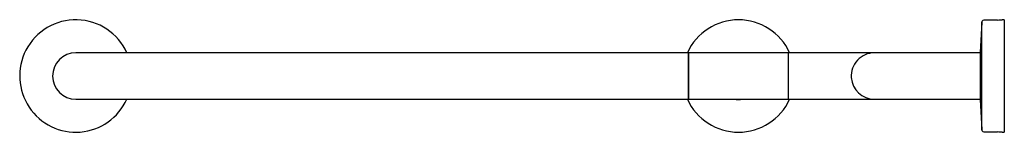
# Model space of a CAD drawing. Header units: millimetres. Extents: x 3745.351 to 3746.098, y 2111.243 to 2111.328.
import ezdxf

# ---------------------------------------------------------------- set-up
doc = ezdxf.new("R2010")
doc.units = ezdxf.units.MM
doc.layers.add('SANINDUSA', color=3, linetype='Continuous')

msp = doc.modelspace()

# ---------------------------------------------------------------- linework, layer by layer
at = {"layer": 'SANINDUSA'}
for p, q in [((3746.08089, 2111.32664), (3746.07966, 2111.30369)), ((3746.08089, 2111.24514), (3746.08089, 2111.32664)), ((3746.09288, 2111.3282), (3746.08236, 2111.32806)), ((3746.09253, 2111.3282), (3746.09253, 2111.32819)), ((3746.09796, 2111.32839), (3746.09646, 2111.32839)), ((3746.09796, 2111.32839), (3746.09796, 2111.24339)), ((3745.45891, 2111.30339), (3745.39391, 2111.30339)), ((3745.85691, 2111.30339), (3745.45891, 2111.30339)), ((3745.85841, 2111.30339), (3745.85691, 2111.30339)), ((3745.93441, 2111.30339), (3745.85841, 2111.30339)), ((3745.85841, 2111.30339), (3745.85841, 2111.26839)), ((3745.85841, 2111.28589), (3745.85841, 2111.30339)), ((3745.99941, 2111.30339), (3745.93441, 2111.30339)), ((3745.93441, 2111.28589), (3745.93441, 2111.30339)), ((3746.06441, 2111.30339), (3745.99941, 2111.30339)), ((3746.07966, 2111.30339), (3746.06441, 2111.30339)), ((3746.07966, 2111.30369), (3746.07966, 2111.2893)), ((3746.07966, 2111.2893), (3746.07966, 2111.26809)), ((3745.85841, 2111.26839), (3745.85841, 2111.28589)), ((3745.93441, 2111.26839), (3745.93441, 2111.28589)), ((3745.39391, 2111.26839), (3745.45891, 2111.26839)), ((3745.45891, 2111.26839), (3745.85691, 2111.26839)), ((3745.85691, 2111.26839), (3745.85841, 2111.26839)), ((3745.85841, 2111.26839), (3745.93441, 2111.26839)), ((3745.93441, 2111.26839), (3745.99941, 2111.26839)), ((3745.99941, 2111.26839), (3746.06441, 2111.26839)), ((3746.06441, 2111.26839), (3746.07966, 2111.26839)), ((3746.07966, 2111.26809), (3746.08089, 2111.24514)), ((3746.08236, 2111.24373), (3746.09288, 2111.24359)), ((3746.09646, 2111.24339), (3746.09796, 2111.24339))]:
    msp.add_line(p, q, dxfattribs=at)
for centre, radius, start, end in [((3745.39391, 2111.28589), 0.0425, 24.31574, 152.68064), ((3745.89641, 2111.28589), 0.0425, 24.31574, 155.68426), ((3746.08238, 2111.32656), 0.0015, 90.74778, 176.94399), ((3746.09231, 2111.37175), 0.04355, 270.74778, 275.46757), ((3745.39391, 2111.28589), 0.0425, 152.68064, 335.68426), ((3745.39391, 2111.28589), 0.0175, 90, 270), ((3745.99941, 2111.28589), 0.0175, 90, 183.99027), ((3745.99941, 2111.28589), 0.0175, 183.99027, 270), ((3745.89641, 2111.28589), 0.0425, 204.31574, 335.68426), ((3745.89641, 2111.28589), 0.0178, 259.46584, 280.53416), ((3746.08238, 2111.24522), 0.0015, 183.05601, 269.25222), ((3746.09231, 2111.20004), 0.04355, 84.53243, 89.25222)]:
    msp.add_arc(centre, radius, start, end, dxfattribs=at)

doc.saveas('drawing.dxf')
